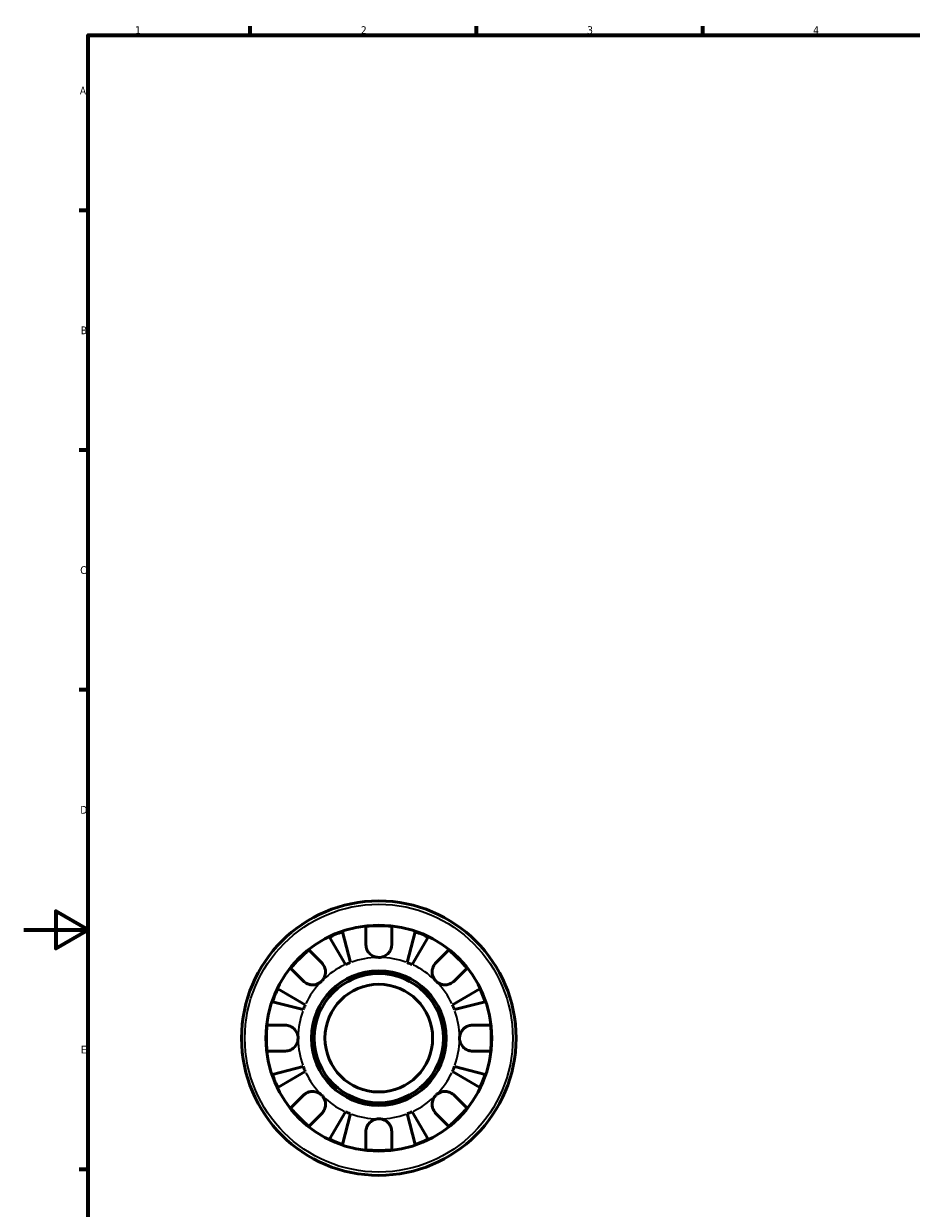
# Model space of a CAD drawing. Header units: millimetres. Extents: x 0 to 903, y -173 to 594.
# Tile 4 of 8: x 0 to 275, y 211 to 578. Entities that reach past the tile are written whole.
import ezdxf

# ---------------------------------------------------------------- set-up
doc = ezdxf.new("R2010")
doc.units = ezdxf.units.MM
for name, color, linetype, lineweight in [('Border (ANSI)', 7, 'Continuous', 70), ('Visible (ANSI)', 7, 'Continuous', 50), ('Visible Narrow (ANSI)', 7, 'Continuous', 35)]:
    doc.layers.add(name, color=color, linetype=linetype, lineweight=lineweight)
doc.styles.add('Note Text (ANSI)', font='tahoma.ttf')

# ---------------------------------------------------------------- blocks, each defined once
blk = doc.blocks.new('Borders Default Border')
at = {"layer": 'Border (ANSI)'}
for p, q in [((70.08, 574), (70.08, 576.8)), ((140.17, 574), (140.17, 576.8)), ((210.25, 574), (210.25, 576.8)), ((20, 519.75), (17.2, 519.75)), ((20, 445.5), (17.2, 445.5)), ((20, 371.25), (17.2, 371.25)), ((20, 222.75), (17.2, 222.75))]:
    blk.add_line(p, q, dxfattribs=at)
at = {"layer": 'Border (ANSI)', "flags": 128}
for points in [[(20, 20), (20, 574), (821, 574), (821, 20), (20, 20)], [(0, 297), (20, 297), (10, 302.77), (10, 291.23), (20, 297)]]:
    blk.add_lwpolyline(points, dxfattribs=at)
at = {"layer": 'Border (ANSI)', "color": 5, "true_color": 0x0000ff, "char_height": 2.4, "attachment_point": 7, "style": 'Note Text (ANSI)'}
for s, insert in [('1', (34.5, 574.4)), ('2', (104.4, 574.4)), ('3', (174.46, 574.35)), ('4', (244.45, 574.4)), ('A', (17.38, 555.68)), ('B', (17.67, 481.43)), ('C', (17.51, 407.13)), ('D', (17.52, 332.93)), ('E', (17.71, 258.68))]:
    blk.add_mtext(s, dxfattribs=dict(at, insert=insert))

msp = doc.modelspace()

# ---------------------------------------------------------------- linework, layer by layer
at = {"layer": 'Visible (ANSI)'}
for p, q in [((105.96, 292.43), (105.96, 297.99)), ((113.96, 297.99), (113.96, 292.43)), ((99.66, 286.21), (94.66, 294.68)), ((98.67, 296.34), (101.14, 286.82)), ((118.78, 286.82), (121.25, 296.34)), ((125.25, 294.68), (120.26, 286.21)), ((88.34, 290.7), (92.28, 286.76)), ((127.64, 286.76), (131.57, 290.7)), ((86.62, 281.11), (82.69, 285.04)), ((137.23, 285.04), (133.29, 281.11)), ((78.7, 278.72), (87.18, 273.73)), ((132.74, 273.73), (141.21, 278.72)), ((86.57, 272.25), (77.04, 274.71)), ((142.88, 274.71), (133.35, 272.25)), ((75.39, 267.43), (80.96, 267.43)), ((138.96, 267.43), (144.53, 267.43)), ((80.96, 259.43), (75.39, 259.43)), ((144.53, 259.43), (138.96, 259.43)), ((77.04, 252.14), (86.57, 254.6)), ((133.35, 254.6), (142.88, 252.14)), ((87.18, 253.13), (78.7, 248.13)), ((141.21, 248.13), (132.74, 253.13)), ((82.69, 241.81), (86.62, 245.75)), ((133.29, 245.75), (137.23, 241.81)), ((92.28, 240.09), (88.34, 236.16)), ((94.66, 232.17), (99.66, 240.65)), ((101.14, 240.04), (98.67, 230.51)), ((121.25, 230.51), (118.78, 240.04)), ((120.26, 240.65), (125.25, 232.17)), ((131.57, 236.16), (127.64, 240.09)), ((105.96, 228.86), (105.96, 234.43)), ((113.96, 234.43), (113.96, 228.86))]:
    msp.add_line(p, q, dxfattribs=at)
for radius in [42.5, 35, 20.85, 20, 16.67]:
    msp.add_circle((109.96, 263.43), radius, dxfattribs=at)
for radius, start, end in [(34.8, 83.3993, 96.6007), (34.8, 108.9259, 116.0741), (34.8, 63.9259, 71.0741), (34.8, 128.3993, 141.6007), (34.8, 38.3993, 51.6007), (25, 110.6662, 114.3338), (25, 65.6662, 69.3338), (34.8, 153.9259, 161.0741), (34.8, 18.9259, 26.0741), (25, 155.6662, 159.3338), (25, 20.6662, 24.3338), (34.8, 173.3993, 186.6007), (34.8, 353.3993, 6.6007), (25, 200.6662, 204.3338), (25, 335.6662, 339.3338), (34.8, 198.9259, 206.0741), (34.8, 333.9259, 341.0741), (34.8, 218.3993, 231.6007), (25, 245.6662, 249.3338), (25, 290.6662, 294.3338), (34.8, 308.3993, 321.6007), (34.8, 243.9259, 251.0741), (34.8, 288.9259, 296.0741), (34.8, 263.3993, 276.6007)]:
    msp.add_arc((109.96, 263.43), radius, start, end, dxfattribs=at)
for points, knots in [([(109.96, 288.43), (109.62, 288.43), (109.28, 288.47), (108.6, 288.65), (108.26, 288.79), (107.49, 289.24), (107.1, 289.58), (106.58, 290.26), (106.41, 290.55), (106.18, 291.09), (106.11, 291.33), (106, 291.81), (105.97, 292.06), (105.96, 292.35), (105.96, 292.39), (105.96, 292.43)], [-2.7780414, -2.7780414, -2.7780414, -2.7780414, -2.6767215, -2.6767215, -2.5655813, -2.5655813, -2.4096011, -2.4096011, -2.3051939, -2.3051939, -2.2261755, -2.2261755, -2.1445049, -2.1445049, -2.1308178, -2.1308178, -2.1308178, -2.1308178]), ([(113.96, 292.43), (113.96, 292.28), (113.95, 292.13), (113.91, 291.75), (113.86, 291.51), (113.71, 291.02), (113.61, 290.77), (113.29, 290.17), (113.04, 289.84), (112.38, 289.21), (111.96, 288.93), (111.01, 288.53), (110.49, 288.43), (109.96, 288.43)], [-0.6400853, -0.6400853, -0.6400853, -0.6400853, -0.5922218, -0.5922218, -0.5159504, -0.5159504, -0.4323561, -0.4323561, -0.3086303, -0.3086303, -0.1584496, -0.1584496, 0, 0, 0, 0]), ([(92.28, 286.76), (92.37, 286.67), (92.45, 286.58), (92.7, 286.29), (92.84, 286.07), (93.1, 285.6), (93.21, 285.34), (93.4, 284.68), (93.46, 284.28), (93.44, 283.37), (93.34, 282.88), (92.95, 281.92), (92.65, 281.48), (92.28, 281.11)], [-0.644345, -0.644345, -0.644345, -0.644345, -0.6030859, -0.6030859, -0.5200799, -0.5200799, -0.4327391, -0.4327391, -0.3100066, -0.3100066, -0.15869, -0.15869, 0, 0, 0, 0]), ([(127.64, 281.11), (127.43, 281.31), (127.24, 281.55), (126.91, 282.06), (126.78, 282.35), (126.54, 283.06), (126.47, 283.49), (126.46, 284.33), (126.53, 284.74), (126.73, 285.39), (126.84, 285.64), (127.1, 286.11), (127.25, 286.33), (127.49, 286.61), (127.56, 286.69), (127.64, 286.76)], [0, 0, 0, 0, 0.0888491, 0.0888491, 0.1837965, 0.1837965, 0.314197, 0.314197, 0.4378467, 0.4378467, 0.5241128, 0.5241128, 0.6076526, 0.6076526, 0.6434969, 0.6434969, 0.6434969, 0.6434969]), ([(92.28, 281.11), (92.07, 280.9), (91.84, 280.71), (91.32, 280.38), (91.04, 280.25), (90.32, 280.01), (89.89, 279.93), (89.05, 279.93), (88.65, 279.99), (88, 280.2), (87.74, 280.31), (87.27, 280.57), (87.06, 280.72), (86.78, 280.95), (86.7, 281.03), (86.62, 281.11)], [0, 0, 0, 0, 0.0888491, 0.0888491, 0.1837965, 0.1837965, 0.314197, 0.314197, 0.4378467, 0.4378467, 0.5241128, 0.5241128, 0.6076526, 0.6076526, 0.6434969, 0.6434969, 0.6434969, 0.6434969]), ([(133.29, 281.11), (133.21, 281.02), (133.11, 280.93), (132.82, 280.69), (132.6, 280.54), (132.13, 280.29), (131.87, 280.18), (131.21, 279.98), (130.81, 279.93), (129.91, 279.94), (129.41, 280.04), (128.45, 280.44), (128.01, 280.73), (127.64, 281.11)], [-0.644345, -0.644345, -0.644345, -0.644345, -0.6030859, -0.6030859, -0.5200799, -0.5200799, -0.4327391, -0.4327391, -0.3100066, -0.3100066, -0.15869, -0.15869, 0, 0, 0, 0]), ([(80.96, 267.43), (81.11, 267.43), (81.25, 267.42), (81.64, 267.38), (81.88, 267.33), (82.37, 267.18), (82.62, 267.08), (83.22, 266.75), (83.54, 266.51), (84.18, 265.85), (84.46, 265.43), (84.85, 264.48), (84.96, 263.96), (84.96, 263.43)], [-0.6400853, -0.6400853, -0.6400853, -0.6400853, -0.5922218, -0.5922218, -0.5159504, -0.5159504, -0.4323561, -0.4323561, -0.3086303, -0.3086303, -0.1584496, -0.1584496, 0, 0, 0, 0]), ([(134.96, 263.43), (134.96, 263.8), (135.01, 264.18), (135.23, 264.95), (135.42, 265.33), (135.89, 266.02), (136.17, 266.32), (136.77, 266.79), (137.07, 266.97), (137.59, 267.19), (137.79, 267.26), (138.18, 267.36), (138.37, 267.39), (138.69, 267.42), (138.83, 267.43), (138.96, 267.43)], [0, 0, 0, 0, 0.1127497, 0.1127497, 0.240462, 0.240462, 0.3630761, 0.3630761, 0.4698265, 0.4698265, 0.5368083, 0.5368083, 0.5973812, 0.5973812, 0.6407273, 0.6407273, 0.6407273, 0.6407273]), ([(84.96, 263.43), (84.96, 263.09), (84.92, 262.75), (84.74, 262.07), (84.6, 261.72), (84.15, 260.96), (83.8, 260.57), (83.13, 260.05), (82.84, 259.88), (82.3, 259.65), (82.06, 259.57), (81.57, 259.47), (81.33, 259.44), (81.04, 259.43), (81, 259.43), (80.96, 259.43)], [-2.7780414, -2.7780414, -2.7780414, -2.7780414, -2.6767215, -2.6767215, -2.5655813, -2.5655813, -2.4096011, -2.4096011, -2.3051939, -2.3051939, -2.2261755, -2.2261755, -2.1445049, -2.1445049, -2.1308178, -2.1308178, -2.1308178, -2.1308178]), ([(138.96, 259.43), (138.76, 259.43), (138.56, 259.44), (138.17, 259.5), (137.98, 259.54), (137.57, 259.67), (137.34, 259.76), (136.74, 260.07), (136.38, 260.34), (135.73, 261.01), (135.46, 261.43), (135.06, 262.37), (134.96, 262.9), (134.96, 263.43)], [-0.6479836, -0.6479836, -0.6479836, -0.6479836, -0.5812922, -0.5812922, -0.5195743, -0.5195743, -0.4431699, -0.4431699, -0.3085364, -0.3085364, -0.1588124, -0.1588124, 0, 0, 0, 0]), ([(86.62, 245.75), (86.71, 245.84), (86.8, 245.92), (87.1, 246.17), (87.31, 246.31), (87.79, 246.57), (88.05, 246.68), (88.7, 246.87), (89.1, 246.93), (90.01, 246.91), (90.51, 246.81), (91.46, 246.42), (91.91, 246.12), (92.28, 245.75)], [-0.644345, -0.644345, -0.644345, -0.644345, -0.6030859, -0.6030859, -0.5200799, -0.5200799, -0.4327391, -0.4327391, -0.3100066, -0.3100066, -0.15869, -0.15869, 0, 0, 0, 0]), ([(127.64, 245.75), (127.85, 245.96), (128.08, 246.14), (128.6, 246.47), (128.88, 246.61), (129.59, 246.85), (130.02, 246.92), (130.87, 246.92), (131.27, 246.86), (131.92, 246.66), (132.17, 246.55), (132.64, 246.29), (132.86, 246.14), (133.14, 245.9), (133.22, 245.83), (133.29, 245.75)], [0, 0, 0, 0, 0.0888491, 0.0888491, 0.1837965, 0.1837965, 0.314197, 0.314197, 0.4378467, 0.4378467, 0.5241128, 0.5241128, 0.6076526, 0.6076526, 0.6434969, 0.6434969, 0.6434969, 0.6434969]), ([(92.28, 245.75), (92.49, 245.54), (92.68, 245.31), (93, 244.79), (93.14, 244.5), (93.38, 243.79), (93.45, 243.36), (93.45, 242.52), (93.39, 242.12), (93.19, 241.47), (93.08, 241.21), (92.82, 240.74), (92.67, 240.53), (92.43, 240.25), (92.36, 240.17), (92.28, 240.09)], [0, 0, 0, 0, 0.0888491, 0.0888491, 0.1837965, 0.1837965, 0.314197, 0.314197, 0.4378467, 0.4378467, 0.5241128, 0.5241128, 0.6076526, 0.6076526, 0.6434969, 0.6434969, 0.6434969, 0.6434969]), ([(127.64, 240.09), (127.55, 240.18), (127.46, 240.27), (127.22, 240.57), (127.07, 240.78), (126.82, 241.26), (126.71, 241.52), (126.52, 242.17), (126.46, 242.57), (126.47, 243.48), (126.57, 243.98), (126.97, 244.93), (127.26, 245.38), (127.64, 245.75)], [-0.644345, -0.644345, -0.644345, -0.644345, -0.6030859, -0.6030859, -0.5200799, -0.5200799, -0.4327391, -0.4327391, -0.3100066, -0.3100066, -0.15869, -0.15869, 0, 0, 0, 0]), ([(105.96, 234.43), (105.96, 234.57), (105.97, 234.72), (106.01, 235.11), (106.06, 235.34), (106.2, 235.84), (106.31, 236.09), (106.63, 236.68), (106.88, 237.01), (107.53, 237.65), (107.96, 237.93), (108.91, 238.32), (109.43, 238.43), (109.96, 238.43)], [-0.6400853, -0.6400853, -0.6400853, -0.6400853, -0.5922218, -0.5922218, -0.5159504, -0.5159504, -0.4323561, -0.4323561, -0.3086303, -0.3086303, -0.1584496, -0.1584496, 0, 0, 0, 0]), ([(109.96, 238.43), (110.3, 238.43), (110.63, 238.38), (111.32, 238.21), (111.66, 238.07), (112.43, 237.62), (112.82, 237.27), (113.34, 236.6), (113.51, 236.3), (113.74, 235.77), (113.81, 235.53), (113.92, 235.04), (113.95, 234.79), (113.96, 234.51), (113.96, 234.47), (113.96, 234.43)], [-2.7780414, -2.7780414, -2.7780414, -2.7780414, -2.6767215, -2.6767215, -2.5655813, -2.5655813, -2.4096011, -2.4096011, -2.3051939, -2.3051939, -2.2261755, -2.2261755, -2.1445049, -2.1445049, -2.1308178, -2.1308178, -2.1308178, -2.1308178])]:
    msp.add_open_spline(points, degree=3, knots=knots, dxfattribs=at)
at = {"layer": 'Visible Narrow (ANSI)'}
for radius in [41.47, 35.03]:
    msp.add_circle((109.96, 263.43), radius, dxfattribs=at)
for start, end in [(91.0333, 109.6329), (70.3671, 88.9667), (115.3671, 133.9667), (46.0333, 64.6329), (136.0333, 154.6329), (25.3671, 43.9667), (160.3671, 178.9667), (1.0333, 19.6329), (181.0333, 199.6329), (340.3671, 358.9667), (205.3671, 223.9667), (316.0333, 334.6329), (226.0333, 244.6329), (295.3671, 313.9667), (250.3671, 268.9667), (271.0333, 289.6329)]:
    msp.add_arc((109.96, 263.43), 25, start, end, dxfattribs=at)

# ---------------------------------------------------------------- block references
msp.add_blockref('Borders Default Border', (0, 0))

doc.saveas('drawing.dxf')
